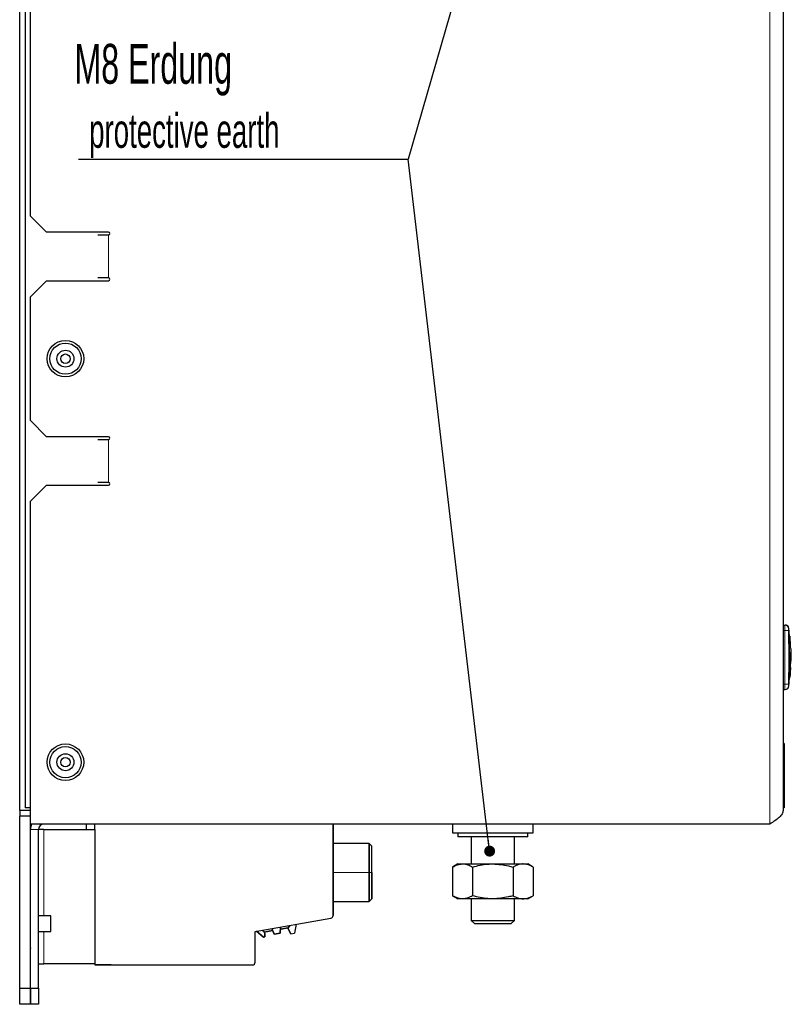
# Model space of a CAD drawing. Header units: millimetres. Extents: x 5 to 418, y 2 to 292.
# Tile 6 of 16: x 147 to 219, y 125 to 217. Entities that reach past the tile are written whole.
import ezdxf

# ---------------------------------------------------------------- set-up
doc = ezdxf.new("R2010")
doc.units = ezdxf.units.MM
doc.layers.add('SLD-0', color=7, linetype='Continuous')
doc.styles.add('SLDTEXTSTYLE0', font='TXT', dxfattribs={"width": 0.605})
doc.dimstyles.new('SLDDIMSTYLE4', dxfattribs={"dimtxt": 0.18, "dimasz": 1.016, "dimexe": 0, "dimexo": 0.0625, "dimgap": 0, "dimtad": 0, "dimtih": 1, "dimtoh": 1, "dimdec": 0, "dimrnd": 1e-09, "dimzin": 0, "dimdsep": 46, "dimtxsty": 'Standard', "dimblk1": 'DOT', "dimblk2": 'DOT', "dimsah": 1, "dimcen": 0.09, "dimadec": 0, "dimazin": 0, "dimtfac": 1.016, "dimtdec": 0, "dimtofl": 0, "dimtmove": 0, "dimatfit": 3, "dimldrblk": 'DOT', "dimfxl": 1, "dimfrac": 2, "dimtolj": 1, "dimtzin": 0, "dimarcsym": 0})

# ---------------------------------------------------------------- blocks, each defined once
blk = doc.blocks.new('SW_NOTE_0_1')
at = {"layer": 'SLD-0', "color": 0}
blk.add_line((-30.655, 0), (0, 0), dxfattribs=at)
blk.add_line((-30.655, 0), (0, 0), dxfattribs=at)
at = {"layer": 'SLD-0', "color": 0, "attachment_point": 1, "style": 'SLDTEXTSTYLE0'}
for s, insert, char_height in [('M8 Erdung', (-31.038, 10.724), 3.7042), ('protective earth', (-29.666, 4.24), 3.175)]:
    blk.add_mtext(s, dxfattribs=dict(at, insert=insert, char_height=char_height))
blk = doc.blocks.new('_Dot')
at = {"color": 0, "linetype": 'ByBlock', "lineweight": -2}
blk.add_line((-0.5, 0), (-1, 0), dxfattribs=at)
at = {"color": 0, "linetype": 'ByBlock', "const_width": 0.5}
blk.add_lwpolyline([(-0.25, 0, 1), (0.25, 0, 1)], format="xyb", close=True, dxfattribs=at)

msp = doc.modelspace()

# ---------------------------------------------------------------- linework, layer by layer
at = {"color": 7, "linetype": 'Continuous', "lineweight": 25}
for p, q in [((148.0135, 198.3264), (148.0135, 228.3264)), ((147.0085, 143.0764), (147.0085, 227.0764)), ((147.5135, 227.3264), (147.5135, 143.3264)), ((218.0135, 227.0764), (218.0135, 143.0764)), ((148.0135, 198.3264), (149.5135, 196.8264)), ((155.2635, 196.8264), (149.5135, 196.8264)), ((154.2635, 196.5764), (155.2635, 196.5764)), ((149.5135, 192.3264), (148.0135, 190.8264)), ((149.5135, 192.3264), (155.2635, 192.3264)), ((155.2635, 192.5764), (154.2635, 192.5764)), ((148.0135, 179.3264), (148.0135, 190.8264)), ((148.0135, 179.3264), (149.5135, 177.8264)), ((155.2635, 177.8264), (149.5135, 177.8264)), ((154.2635, 177.5764), (155.2635, 177.5764)), ((149.5135, 173.3264), (148.0135, 171.8264)), ((149.5135, 173.3264), (155.2635, 173.3264)), ((155.2635, 173.5764), (154.2635, 173.5764)), ((148.0135, 141.8264), (148.0135, 171.8264)), ((218.0135, 160.3264), (218.1695, 160.3264)), ((218.5558, 159.266), (218.5458, 159.266)), ((218.6122, 159.2646), (218.5506, 160.0554)), ((218.6337, 158.1996), (218.5899, 159.266)), ((218.622, 159.266), (218.6119, 159.266)), ((218.622, 159.266), (218.6337, 158.1996)), ((218.7125, 158.3616), (218.6561, 159.2897)), ((218.7017, 158.1981), (218.6572, 159.147)), ((218.6453, 157.4488), (218.6267, 155.4593)), ((218.6997, 157.7977), (218.6698, 155.642)), ((218.6167, 155.4593), (218.6296, 156.8446)), ((218.6641, 155.4356), (218.7166, 156.3625)), ((218.5576, 155.4593), (218.5476, 155.4593)), ((218.5506, 154.5974), (218.6178, 155.4609)), ((218.6267, 155.4593), (218.6167, 155.4593)), ((218.0135, 154.3264), (218.1695, 154.3264)), ((218.1135, 149.3264), (218.0135, 149.3264)), ((218.1135, 149.3264), (218.1135, 143.3264)), ((148.0135, 143.0764), (147.0085, 143.0764)), ((147.0085, 143.0764), (147.0085, 142.5764)), ((148.0135, 143.3264), (147.5135, 143.3264)), ((148.0085, 142.5764), (148.0085, 143.0764)), ((218.1135, 143.3264), (218.0135, 143.3264)), ((147.0085, 126.5764), (147.0085, 142.5764)), ((148.0085, 142.5764), (147.0085, 142.5764)), ((148.0085, 126.5764), (148.0085, 142.5764)), ((148.0135, 141.8264), (148.0135, 141.3264)), ((216.7635, 141.8264), (148.0135, 141.8264)), ((148.0135, 126.5764), (148.0135, 141.3264)), ((148.7635, 126.5764), (148.7635, 141.3264)), ((149.2635, 141.3264), (148.7635, 141.3264)), ((149.2635, 141.3264), (154.0135, 141.3264)), ((153.2135, 141.3264), (153.2135, 141.8264)), ((154.0135, 141.3264), (154.0135, 141.8264)), ((154.0135, 141.3264), (154.0135, 128.8264)), ((176.1609, 133.3327), (176.1609, 141.8264)), ((176.1635, 141.8264), (176.1635, 133.3327)), ((187.2635, 141.8264), (187.2635, 141.0264)), ((187.2635, 141.0264), (194.7635, 141.0264)), ((187.7635, 141.0264), (187.7635, 140.6264)), ((194.2635, 140.6264), (194.2635, 141.0264)), ((194.7635, 141.0264), (194.7635, 141.8264)), ((179.5135, 140.033), (176.1635, 140.033)), ((179.5109, 140.033), (176.1635, 140.033)), ((179.5109, 137.333), (179.5109, 140.033)), ((179.7635, 139.783), (179.5135, 140.033)), ((179.5135, 140.033), (179.5135, 137.333)), ((194.2635, 140.6264), (187.7635, 140.6264)), ((189.0135, 140.6264), (189.0135, 138.1264)), ((193.0135, 138.1264), (193.0135, 140.6264)), ((179.7609, 134.883), (179.7609, 139.783)), ((179.7635, 137.333), (179.7635, 139.783)), ((179.5109, 134.633), (179.5109, 137.333)), ((179.5135, 137.333), (179.5135, 134.633)), ((179.7635, 137.333), (179.7635, 134.883)), ((187.7635, 138.1264), (187.2607, 137.8361)), ((187.2607, 137.8361), (187.2607, 135.1667)), ((187.7635, 138.1264), (188.1989, 138.1264)), ((188.1989, 138.1264), (191.0135, 138.1264)), ((189.1371, 137.8361), (189.1371, 135.1667)), ((191.0135, 138.1264), (193.8281, 138.1264)), ((192.8899, 137.8361), (192.8899, 135.1667)), ((193.8281, 138.1264), (194.2635, 138.1264)), ((194.7663, 137.8361), (194.2635, 138.1264)), ((194.7663, 137.8361), (194.7663, 135.1667)), ((176.1635, 134.633), (179.5135, 134.633)), ((176.1635, 134.633), (179.5109, 134.633)), ((179.5135, 134.633), (179.7635, 134.883)), ((187.2607, 135.1667), (187.7635, 134.8764)), ((188.1989, 134.8764), (187.7635, 134.8764)), ((191.0135, 134.8764), (188.1989, 134.8764)), ((189.0135, 134.8764), (189.0135, 132.8764)), ((193.8281, 134.8764), (191.0135, 134.8764)), ((193.0135, 132.8764), (193.0135, 134.8764)), ((194.2635, 134.8764), (193.8281, 134.8764)), ((194.2635, 134.8764), (194.7663, 135.1667)), ((148.0135, 133.3139), (148.0085, 133.3139)), ((149.9028, 133.3139), (148.7635, 133.3139)), ((149.9028, 131.8389), (149.9028, 133.3139)), ((168.9109, 131.8446), (175.9543, 133.0865)), ((168.9135, 131.8446), (175.9569, 133.0865)), ((189.0135, 132.8764), (189.3135, 132.5764)), ((189.0135, 132.8764), (191.0135, 132.8764)), ((191.0135, 132.8764), (193.0135, 132.8764)), ((192.7135, 132.5764), (193.0135, 132.8764)), ((148.0085, 131.8389), (148.0135, 131.8389)), ((148.7635, 131.8389), (149.9028, 131.8389)), ((168.9109, 128.983), (168.9109, 131.8446)), ((168.9135, 128.983), (168.9135, 131.8446)), ((169.0331, 131.8656), (169.6761, 131.3067)), ((169.6787, 131.3067), (169.0353, 131.866)), ((170.5345, 131.9329), (169.7511, 131.7948)), ((169.7514, 131.7944), (170.5347, 131.9325)), ((170.4495, 132.1154), (170.6875, 131.6048)), ((170.6901, 131.6048), (170.4519, 132.1158)), ((171.2242, 131.6995), (171.2733, 132.2607)), ((171.276, 132.2611), (171.2268, 131.6995)), ((171.9639, 132.1849), (171.2584, 132.0606)), ((171.2584, 132.0601), (171.9639, 132.1845)), ((172.1216, 132.4102), (171.9639, 132.185)), ((171.9639, 132.185), (171.9812, 132.0865)), ((171.9664, 132.185), (172.1245, 132.4108)), ((171.9838, 132.0865), (171.9664, 132.185)), ((171.9812, 132.0865), (172.228, 131.6223)), ((172.2306, 131.6223), (171.9838, 132.0865)), ((172.7109, 132.5141), (172.5641, 131.6815)), ((172.7136, 132.5146), (172.5667, 131.6815)), ((189.3135, 132.5764), (191.0135, 132.5764)), ((191.0135, 132.5764), (192.7135, 132.5764)), ((169.6761, 131.3067), (169.7988, 131.3466)), ((169.8014, 131.3466), (169.6787, 131.3067)), ((169.7988, 131.3466), (169.7936, 131.6458)), ((169.7962, 131.6458), (169.8014, 131.3466)), ((170.6875, 131.6048), (171.2242, 131.6995)), ((171.2268, 131.6995), (170.6901, 131.6048)), ((172.228, 131.6223), (172.5641, 131.6815)), ((172.2306, 131.6223), (172.5667, 131.6815)), ((148.0085, 130.3264), (148.0135, 130.2559)), ((148.7635, 128.8264), (149.2635, 128.8264)), ((154.0135, 128.8264), (149.2635, 128.8264)), ((154.0109, 128.8264), (154.0109, 128.733)), ((154.0109, 128.733), (168.6609, 128.733)), ((154.0135, 128.8264), (154.0135, 128.733)), ((155.5135, 128.733), (154.0135, 128.733)), ((155.5135, 128.733), (168.6635, 128.733)), ((147.0085, 126.5764), (148.0085, 126.5764)), ((147.0085, 125.0764), (147.0085, 126.5764)), ((148.0085, 126.5764), (148.0085, 125.0764)), ((148.0135, 126.5764), (148.7635, 126.5764)), ((148.0135, 125.0764), (148.0135, 126.5764)), ((148.7635, 126.5764), (148.7635, 125.0764)), ((148.0085, 125.0764), (147.0085, 125.0764)), ((148.7635, 125.0764), (148.0135, 125.0764))]:
    msp.add_line(p, q, dxfattribs=at)
at = {"color": 7, "linetype": 'Continuous', "lineweight": 18}
for p, q in [((216.7635, 228.3264), (216.7635, 141.8264)), ((155.2635, 196.5764), (155.2635, 192.5764)), ((155.2635, 177.5764), (155.2635, 173.5764)), ((218.0135, 159.8264), (218.1694, 159.8264)), ((218.5194, 159.8306), (218.1694, 159.8264)), ((218.0135, 154.8264), (218.1694, 154.8264)), ((218.5194, 154.8223), (218.1694, 154.8264)), ((218.5194, 154.6704), (218.5549, 154.6298)), ((148.7635, 141.3264), (148.0135, 141.3264)), ((149.2635, 133.3139), (149.2635, 141.3264)), ((176.1635, 137.333), (179.5135, 137.333)), ((179.7635, 137.333), (179.5135, 137.333)), ((149.2635, 128.8264), (149.2635, 131.8389))]:
    msp.add_line(p, q, dxfattribs=at)
at = {"color": 7, "linetype": 'Continuous', "lineweight": 25}
for centre, radius in [((151.2635, 185.0764), 1.7), ((151.2635, 185.0764), 1.45), ((151.2635, 185.0764), 0.7875), ((151.2635, 185.0764), 0.4375), ((151.2635, 147.5764), 1.7), ((151.2635, 147.5764), 1.45), ((151.2635, 147.5764), 0.7875), ((151.2635, 147.5764), 0.4375)]:
    msp.add_circle(centre, radius, dxfattribs=at)
for centre, radius, start, end in [((155.2635, 196.7014), 0.125, 270, 90), ((155.2635, 192.4514), 0.125, 270, 90), ((155.2635, 177.7014), 0.125, 270, 90), ((155.2635, 173.4514), 0.125, 270, 90), ((218.208, 159.9764), 0.35, 7.642337, 90), ((218.2081, 154.6764), 0.35, 270, 352.373112), ((149.2635, 141.3264), 1.25, 156.421822, 180), ((149.2635, 141.3264), 0.5, 90, 180), ((175.9109, 133.3327), 0.25, 279.99693, 359.999727), ((175.9134, 133.3327), 0.25, 280.002478, 359.993907), ((169.6702, 132.0532), 0.1578, 217.801012, 248.59216), ((169.6728, 132.0532), 0.1578, 217.800688, 248.591503), ((169.5086, 131.6409), 0.285, 0.99937, 68.591958), ((169.5112, 131.6409), 0.285, 0.99954, 68.591534), ((168.6609, 128.983), 0.25, 270.004738, 359.995262), ((168.6634, 128.983), 0.2501, 270.015446, 359.984502)]:
    msp.add_arc(centre, radius, start, end, dxfattribs=at)
at = {"color": 7, "linetype": 'Continuous', "lineweight": 18}
for centre, start, end in [((218.1694, 159.9764), 0.989679, 89.997938), ((218.1694, 154.6764), 270.002064, 359.009565)]:
    msp.add_arc(centre, 0.35, start, end, dxfattribs=at)
for points, knots in [([(218.1694, 159.8264), (218.1693, 159.8826), (218.1689, 159.995), (218.1687, 160.1449), (218.1688, 160.2579), (218.169, 160.3179), (218.1693, 160.324), (218.1695, 160.3264)], [0, 0, 0, 0, 0.2146728, 0.4293525, 0.6440267, 0.8586958, 1, 1, 1, 1]), ([(218.1694, 154.8264), (218.1748, 155.358), (218.1858, 156.4571), (218.1863, 158.1239), (218.1751, 159.2589), (218.1694, 159.8264)], [0, 0, 0, 0, 0.3189779, 0.6594764, 1, 1, 1, 1]), ([(218.5194, 159.9825), (218.5193, 159.9816), (218.519, 159.9794), (218.5187, 159.9609), (218.5187, 159.9266), (218.5188, 159.8814), (218.5192, 159.8475), (218.5194, 159.8306)], [0, 0, 0, 0, 0.140567, 0.3553278, 0.5708439, 0.7860438, 1, 1, 1, 1]), ([(218.5549, 160.023), (218.5549, 160.023), (218.5668, 160.0366), (218.5431, 160.0095), (218.5194, 159.9825)], [0, 0, 0, 0, 0.0000741, 1, 1, 1, 1]), ([(218.5194, 159.8306), (218.5248, 159.2621), (218.5356, 158.1252), (218.5352, 156.4557), (218.5245, 155.3547), (218.5194, 154.8223)], [0, 0, 0, 0, 0.3404987, 0.6810489, 1, 1, 1, 1]), ([(218.1695, 154.3264), (218.1693, 154.3319), (218.1689, 154.343), (218.1687, 154.4292), (218.1688, 154.556), (218.169, 154.6966), (218.1693, 154.7895), (218.1694, 154.8264)], [0, 0, 0, 0, 0.2146723, 0.429352, 0.6440261, 0.8586954, 1, 1, 1, 1]), ([(218.5194, 154.8223), (218.5192, 154.8112), (218.5189, 154.7832), (218.5187, 154.7408), (218.5187, 154.7024), (218.5189, 154.676), (218.5192, 154.6722), (218.5194, 154.6704)], [0, 0, 0, 0, 0.1406569, 0.3555038, 0.5710329, 0.7861716, 1, 1, 1, 1])]:
    msp.add_open_spline(points, degree=3, knots=knots, dxfattribs=at)
at = {"color": 7, "linetype": 'Continuous', "lineweight": 25}
for points, knots in [([(218.5476, 155.4593), (218.5587, 155.9796), (218.5855, 157.2485), (218.5605, 158.5174), (218.5458, 159.266)], [0, 0, 0, 0, 0.4100764, 1, 1, 1, 1]), ([(218.5558, 159.266), (218.5673, 158.7454), (218.5954, 157.4765), (218.5716, 156.2076), (218.5576, 155.4593)], [0, 0, 0, 0, 0.4103295, 1, 1, 1, 1]), ([(218.7017, 158.1981), (218.7222, 157.9946), (218.7453, 157.7662), (218.735, 157.5376), (218.7339, 157.5126)], [0, 0, 0, 0, 0.891037, 1, 1, 1, 1]), ([(218.7526, 156.9993), (218.7627, 157.1204), (218.7847, 157.3825), (218.7605, 157.6446), (218.7475, 157.7855)], [0, 0, 0, 0, 0.462117, 1, 1, 1, 1]), ([(187.2607, 137.8361), (187.4131, 137.9173), (187.7206, 138.081), (188.0385, 138.1112), (188.1989, 138.1264)], [0, 0, 0, 0, 0.49545796, 1, 1, 1, 1]), ([(188.1989, 138.1264), (188.2211, 138.1261), (188.3895, 138.1235), (188.7071, 138.0601), (188.9929, 137.9112), (189.1371, 137.8361)], [0, 0, 0, 0, 0.0700769, 0.5307777, 1, 1, 1, 1]), ([(189.1371, 137.8361), (189.368, 137.8973), (189.832, 138.0202), (190.4625, 138.1124), (190.8585, 138.1225), (191.0135, 138.1264)], [0, 0, 0, 0, 0.3762052, 0.7558653, 1, 1, 1, 1]), ([(191.0135, 138.1264), (191.5047, 138.0913), (192.14, 138.0458), (192.7512, 137.8749), (192.8899, 137.8361)], [0, 0, 0, 0, 0.7730974, 1, 1, 1, 1]), ([(193.8281, 138.1264), (193.8058, 138.1261), (193.489, 138.122), (193.1785, 137.9739), (192.8899, 137.8361)], [0, 0, 0, 0, 0.07021477, 1, 1, 1, 1]), ([(194.7663, 137.8361), (194.6139, 137.9173), (194.3064, 138.081), (193.9885, 138.1112), (193.8281, 138.1264)], [0, 0, 0, 0, 0.49545796, 1, 1, 1, 1]), ([(188.1989, 134.8764), (188.1766, 134.8767), (187.8598, 134.8808), (187.5494, 135.029), (187.2607, 135.1667)], [0, 0, 0, 0, 0.0702148, 1, 1, 1, 1]), ([(189.1371, 135.1667), (188.9847, 135.0856), (188.6772, 134.9218), (188.3593, 134.8916), (188.1989, 134.8764)], [0, 0, 0, 0, 0.495458, 1, 1, 1, 1]), ([(191.0135, 134.8764), (190.8585, 134.8804), (190.4649, 134.8903), (189.8344, 134.9821), (189.3704, 135.105), (189.1371, 135.1667)], [0, 0, 0, 0, 0.2441343, 0.6200134, 1, 1, 1, 1]), ([(192.8899, 135.1667), (192.7512, 135.1279), (192.14, 134.9571), (191.5047, 134.9116), (191.0135, 134.8764)], [0, 0, 0, 0, 0.2269026, 1, 1, 1, 1]), ([(192.8899, 135.1667), (193.0422, 135.0856), (193.3498, 134.9218), (193.6677, 134.8916), (193.8281, 134.8764)], [0, 0, 0, 0, 0.495458, 1, 1, 1, 1]), ([(193.8281, 134.8764), (193.8503, 134.8767), (194.1671, 134.8808), (194.4776, 135.029), (194.7663, 135.1667)], [0, 0, 0, 0, 0.0702148, 1, 1, 1, 1])]:
    msp.add_open_spline(points, degree=3, knots=knots, dxfattribs=at)
msp.add_open_spline([(218.0135, 143.0764), (217.9947, 142.9723), (217.9571, 142.7639), (217.668, 142.4514), (217.2549, 142.1389), (216.9273, 141.9306), (216.7635, 141.8264)], degree=3, dxfattribs=at)

# ---------------------------------------------------------------- block references
at = {"layer": 'SLD-0', "color": 7}
msp.add_blockref('SW_NOTE_0_1', (183.1357, 203.6084), dxfattribs=at)

# ---------------------------------------------------------------- leaders
for points in [[(190.9312, 230.5327), (183.1357, 203.6084)], [(190.7148, 139.3102), (183.1357, 203.6084)]]:
    msp.add_leader(points, dimstyle='SLDDIMSTYLE4', dxfattribs=at)

doc.saveas('drawing.dxf')
